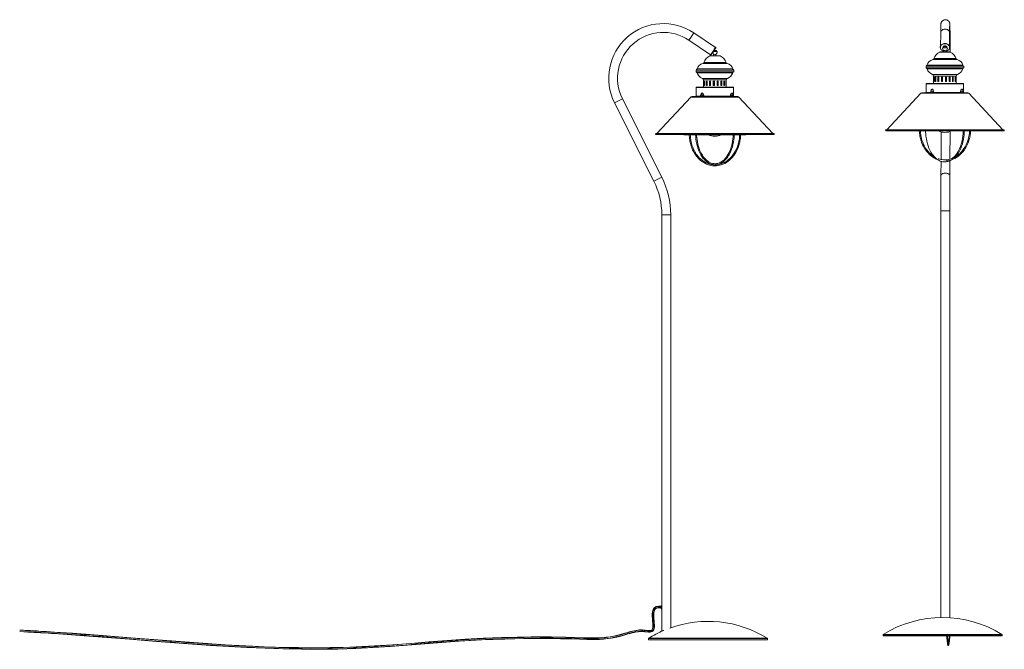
# Model space of a CAD drawing. Header units: millimetres. Extents: x -2097 to 799, y -2212 to 1947.
# Tile 1 of 2: x -2097 to 799, y -2212 to -361. Entities that reach past the tile are written whole.
import ezdxf

# ---------------------------------------------------------------- set-up
doc = ezdxf.new("R2010")
doc.units = ezdxf.units.MM

msp = doc.modelspace()

# ---------------------------------------------------------------- linework, layer by layer
at = {"color": 7, "linetype": 'Continuous', "lineweight": 15}
for p, q in [((-50.6, -443), (-114.3, -400.1)), ((611.6, -399.4), (611.1, -442.3)), ((637.1, -442.6), (637.6, -399.7)), ((-128.8, -421.7), (-65.2, -464.6)), ((-56.3, -455), (-45.9, -455)), ((-52, -452.2), (-53.6, -451.1)), ((610.8, -455.9), (637.3, -455.9)), ((617.5, -443.6), (630.6, -443.6)), ((621, -452.6), (621, -455.9)), ((627, -455.9), (627, -452.6)), ((-65.6, -467.3), (-39.2, -467.3)), ((-65, -465.7), (-64.8, -465.7)), ((-55.4, -464.1), (-55.4, -467.3)), ((-49.4, -467.3), (-49.4, -463.4)), ((-107.9, -509.3), (-107.9, -514.3)), ((3.1, -509.3), (-107.9, -509.3)), ((3.1, -514.3), (-107.9, -514.3)), ((3.1, -514.3), (3.1, -509.3)), ((568.6, -497.9), (568.6, -502.9)), ((679.5, -497.9), (568.6, -497.9)), ((679.5, -502.9), (568.6, -502.9)), ((679.5, -502.9), (679.5, -497.9)), ((-85.9, -538.5), (-85.9, -559.8)), ((-85.6, -541.6), (-85.9, -541.6)), ((-85.9, -541.6), (-85.9, -554.6)), ((-85.6, -554.6), (-85.6, -541.6)), ((-82.2, -541.6), (-83.5, -541.6)), ((-83.5, -541.6), (-83.5, -554.6)), ((-82.6, -541.6), (-82.6, -554.6)), ((-82.2, -554.6), (-82.2, -541.6)), ((-75.2, -541.6), (-77.3, -541.6)), ((-77.3, -541.6), (-77.3, -554.6)), ((-76.6, -541.6), (-76.6, -554.6)), ((-75.2, -554.6), (-75.2, -541.6)), ((-65.5, -541.6), (-68.2, -541.6)), ((-68.2, -541.6), (-68.2, -554.6)), ((-67.7, -541.6), (-67.7, -554.6)), ((-65.5, -554.6), (-65.5, -541.6)), ((-54.1, -541.6), (-57.1, -541.6)), ((-57.1, -541.6), (-57.1, -554.6)), ((-57, -541.6), (-57, -554.6)), ((-54.1, -554.6), (-54.1, -541.6)), ((-42.6, -541.6), (-45.5, -541.6)), ((-45.5, -541.6), (-45.5, -554.6)), ((-42.8, -542.2), (-43.9, -541.6)), ((-42.8, -554.6), (-42.8, -541.6)), ((-42.6, -554.6), (-42.6, -541.6)), ((-32.2, -541.6), (-34.7, -541.6)), ((-34.7, -541.6), (-34.7, -554.6)), ((-32.8, -554.6), (-32.8, -541.6)), ((-32.2, -554.6), (-32.2, -541.6)), ((-24.3, -541.6), (-26, -541.6)), ((-26, -541.6), (-26, -554.6)), ((-25.1, -554.6), (-25.1, -541.6)), ((-24.3, -554.6), (-24.3, -541.6)), ((-19.8, -541.6), (-20.6, -541.6)), ((-20.6, -541.6), (-20.6, -554.6)), ((-19.8, -554.6), (-19.8, -541.6)), ((-18.9, -559.8), (-18.9, -538.5)), ((569, -549.4), (569, -575)), ((570, -548.4), (678, -548.4)), ((590.6, -527.1), (590.6, -548.4)), ((592, -530.3), (591.3, -530.3)), ((591.3, -530.3), (591.3, -543.3)), ((591.3, -543.3), (592, -543.3)), ((592, -543.3), (592, -530.3)), ((597.3, -530.3), (595.6, -530.3)), ((595.6, -530.3), (595.6, -543.3)), ((595.6, -543.3), (597.3, -543.3)), ((596.4, -530.3), (596.4, -543.3)), ((597.3, -543.3), (597.3, -530.3)), ((605.8, -530.3), (603.4, -530.3)), ((603.4, -530.3), (603.4, -543.3)), ((603.4, -543.3), (605.8, -543.3)), ((604, -530.3), (604, -543.3)), ((605.8, -542), (605.5, -543.3)), ((605.8, -543.3), (605.8, -530.3)), ((616.5, -530.3), (613.7, -530.3)), ((613.7, -530.3), (613.7, -543.3)), ((613.7, -543.3), (616.5, -543.3)), ((615.6, -530.2), (613.9, -531.1)), ((613.9, -530.3), (613.9, -543.3)), ((616.5, -543.3), (616.5, -530.3)), ((628.2, -530.3), (625.2, -530.3)), ((625.2, -530.3), (625.2, -543.3)), ((625.2, -543.3), (628.2, -543.3)), ((628.1, -543.3), (628.1, -530.3)), ((628.2, -543.3), (628.2, -530.3)), ((639.3, -530.3), (636.6, -530.3)), ((636.6, -530.3), (636.6, -543.3)), ((636.6, -543.3), (639.3, -543.3)), ((638.9, -543.3), (638.9, -530.3)), ((639.3, -543.3), (639.3, -530.3)), ((648.6, -530.3), (646.4, -530.3)), ((646.4, -530.3), (646.4, -543.3)), ((646.4, -543.3), (648.6, -543.3)), ((647.9, -543.3), (647.9, -530.3)), ((648.6, -543.3), (648.6, -530.3)), ((654.9, -530.3), (653.6, -530.3)), ((653.6, -530.3), (653.6, -543.3)), ((653.6, -543.3), (654.9, -543.3)), ((654, -543.3), (654, -530.3)), ((654.9, -543.3), (654.9, -530.3)), ((657.5, -530.3), (657.2, -530.3)), ((657.2, -530.3), (657.2, -543.3)), ((657.2, -543.3), (657.5, -543.3)), ((657.5, -548.4), (657.5, -527.1)), ((657.5, -543.3), (657.5, -530.3)), ((679, -575), (679, -549.4)), ((-107.4, -560.8), (-107.4, -586.4)), ((-106.4, -559.8), (1.6, -559.8)), ((-85.9, -554.6), (-85.6, -554.6)), ((-83.5, -554.6), (-82.2, -554.6)), ((-77.3, -554.6), (-75.2, -554.6)), ((-68.2, -554.6), (-65.5, -554.6)), ((-57.1, -554.6), (-54.1, -554.6)), ((-45.5, -554.6), (-42.6, -554.6)), ((-34.7, -554.6), (-32.2, -554.6)), ((-26, -554.6), (-24.3, -554.6)), ((-20.6, -554.6), (-19.8, -554.6)), ((2.6, -586.4), (2.6, -560.8)), ((553.5, -577.4), (453.4, -684.8)), ((554.9, -576.8), (693.2, -576.8)), ((556.5, -576), (556.5, -576.8)), ((691.5, -576), (556.5, -576)), ((582.4, -571.8), (582.4, -575.8)), ((582.6, -571.6), (590.5, -571.6)), ((582.8, -571), (582.8, -571.6)), ((586.1, -571.8), (586.1, -575.8)), ((590.3, -571.8), (590.3, -575.8)), ((590.4, -571.6), (590.4, -571)), ((590.8, -571.8), (590.8, -575.8)), ((669.9, -571.8), (669.9, -575.8)), ((670.1, -571.6), (678, -571.6)), ((670.3, -571), (670.3, -571.6)), ((673.6, -571.8), (673.6, -575.8)), ((677.8, -571.8), (677.8, -575.8)), ((677.9, -571.6), (677.9, -571)), ((678.2, -571.8), (678.2, -575.8)), ((691.5, -576.8), (691.5, -576)), ((794.7, -684.8), (694.6, -577.4)), ((-347.6, -605.4), (-231.9, -835.7)), ((-208.7, -824.1), (-324.4, -593.8)), ((-123, -588.8), (-223.1, -696.2)), ((-121.5, -588.2), (16.7, -588.2)), ((-119.9, -587.4), (-119.9, -588.2)), ((15.1, -587.4), (-119.9, -587.4)), ((-94.4, -583.2), (-94.4, -587.2)), ((-94.2, -587.3), (-94.4, -587.2)), ((-93.8, -583), (-94.2, -583.2)), ((-94.2, -587.3), (-93.8, -587.4)), ((-85.9, -583), (-93.8, -583)), ((-93.7, -582.4), (-93.7, -583)), ((-92.5, -583.2), (-92.5, -587.2)), ((-88, -583.2), (-88, -587.2)), ((-86.1, -583), (-86.1, -582.4)), ((-85.5, -583.2), (-85.9, -583)), ((-85.9, -587.4), (-85.5, -587.3)), ((-85.3, -583.2), (-85.5, -583.2)), ((-85.5, -587.2), (-85.3, -587.2)), ((-85.3, -583.2), (-85.3, -587.2)), ((-6.9, -583.2), (-6.9, -587.2)), ((-6.7, -587.3), (-6.9, -587.2)), ((-6.3, -583), (-6.7, -583.2)), ((-6.7, -587.3), (-6.3, -587.4)), ((1.6, -583), (-6.3, -583)), ((-6.2, -582.4), (-6.2, -583)), ((-5, -583.2), (-5, -587.2)), ((-0.5, -583.2), (-0.5, -587.2)), ((1.4, -583), (1.4, -582.4)), ((2, -583.2), (1.6, -583)), ((1.6, -587.4), (2, -587.3)), ((2.2, -583.2), (2, -583.2)), ((2, -587.3), (2.2, -587.2)), ((2.2, -583.2), (2.2, -587.2)), ((15.1, -588.2), (15.1, -587.4)), ((118.3, -696.2), (18.2, -588.8)), ((449.5, -686.1), (449.5, -686.3)), ((450.7, -684.8), (797.3, -684.8)), ((450.8, -687.6), (797.3, -687.6)), ((797.2, -684.8), (450.9, -684.8)), ((534, -688.3), (567.1, -688.3)), ((570.1, -688.3), (696.5, -688.3)), ((612.9, -691.2), (612.6, -772.2)), ((638.6, -771.5), (638.9, -690.1)), ((699.6, -688.3), (714, -688.3)), ((798.6, -686.3), (798.6, -686.1)), ((-226.9, -697.5), (-226.9, -697.7)), ((-225.7, -696.2), (120.9, -696.2)), ((-225.6, -699), (120.8, -699)), ((120.7, -696.2), (-225.5, -696.2)), ((-142.4, -699.7), (-109.3, -699.7)), ((-106.3, -699.7), (20.2, -699.7)), ((23.3, -699.7), (37.6, -699.7)), ((122.1, -697.7), (122.1, -697.5)), ((612.6, -777.6), (612.4, -818.4)), ((638.4, -818.6), (638.6, -776.3)), ((612.2, -923.4), (612.2, -2118.6)), ((638.2, -2119.2), (638.2, -923.4)), ((-208.4, -934.8), (-208.4, -2085.8)), ((-182.4, -2148.5), (-182.4, -934.8)), ((-208.4, -2084.6), (-210, -2084.6)), ((-211.5, -2088.2), (-211.5, -2088.7)), ((-210, -2092.6), (-208.4, -2092.6)), ((-208.4, -2091.1), (-208.4, -2126.1)), ((-208.3, -2087.7), (-208.3, -2089.6)), ((-208.4, -2131.1), (-208.4, -2158.6)), ((-205.4, -2157.5), (-205.4, -2157.5)), ((442.1, -2169.1), (442.1, -2172.8)), ((792.1, -2172.8), (792.1, -2169.1)), ((-248.1, -2180.5), (-248.1, -2184.2)), ((-248.1, -2184.2), (101.9, -2184.2)), ((101.9, -2184.2), (101.9, -2180.5)), ((442.1, -2172.8), (792.1, -2172.8))]:
    msp.add_line(p, q, dxfattribs=at)
at = {"color": 8, "linetype": 'Continuous', "lineweight": 15}
for p, q in [((639.5, -456.5), (608.6, -456.5)), ((-16.4, -489.9), (-88.4, -489.9)), ((-85.1, -486.8), (-19.7, -486.8)), ((-37, -467.9), (-67.8, -467.9)), ((660.1, -478.5), (588, -478.5)), ((591.4, -475.4), (656.7, -475.4)), ((-105.2, -506.2), (0.4, -506.2)), ((0.3, -517.3), (-105.1, -517.3)), ((571.3, -494.8), (676.8, -494.8)), ((676.7, -505.9), (571.4, -505.9)), ((-89.1, -533.8), (-15.7, -533.8)), ((-18.9, -538.5), (-85.9, -538.5)), ((679, -549.4), (569, -549.4)), ((587.3, -522.4), (660.8, -522.4)), ((657.5, -527.1), (590.6, -527.1)), ((2.6, -560.8), (-107.4, -560.8)), ((-89.2, -576.9), (-90.5, -576.9)), ((-1.7, -576.9), (-3, -576.9)), ((694.6, -577.4), (553.5, -577.4)), ((569, -575), (582.4, -575)), ((590.4, -571), (582.8, -571)), ((587.2, -565.5), (586, -565.5)), ((590.8, -575), (669.9, -575)), ((677.9, -571), (670.3, -571)), ((674.7, -565.5), (673.4, -565.5)), ((678.2, -575), (679, -575)), ((18.2, -588.8), (-123, -588.8)), ((-107.4, -586.4), (-94.4, -586.4)), ((-86.1, -582.4), (-93.7, -582.4)), ((-85.3, -586.4), (-6.9, -586.4)), ((1.4, -582.4), (-6.2, -582.4)), ((2.2, -586.4), (2.6, -586.4)), ((449.5, -686.1), (798.6, -686.1)), ((449.5, -686.3), (798.6, -686.3)), ((-226.9, -697.5), (122.1, -697.5)), ((-226.9, -697.7), (122.1, -697.7)), ((612.2, -923.4), (638.2, -923.4)), ((-208.4, -934.8), (-182.4, -934.8)), ((-208.5, -2086.8), (-208.5, -2086.6)), ((792.1, -2169.1), (442.1, -2169.1)), ((442.6, -2168.3), (791.7, -2168.3)), ((101.9, -2180.5), (-248.1, -2180.5)), ((-247.6, -2179.7), (101.4, -2179.7))]:
    msp.add_line(p, q, dxfattribs=at)
at = {"color": 7, "linetype": 'Continuous', "lineweight": 15, "flags": 128}
for points in [[(639.4, -456.5), (639.4, -453.2), (639.3, -447.2), (639.3, -441.4), (639.3, -435.7), (639.2, -430.3), (639.2, -425), (639.2, -419.9), (639.1, -415.1), (639.1, -410.5), (639, -406.1), (639, -401.9), (638.9, -398.1), (638.9, -394.4), (638.8, -391.1), (638.8, -388), (638.7, -385.2), (638.7, -382.7), (638.6, -380.5), (638.6, -378.5), (638.5, -376.8), (638.5, -375.4), (638.4, -374), (638.3, -373.2), (638.2, -372.5), (638.1, -372), (638, -371.4), (637.8, -370.6), (637.5, -369.8), (637, -368.7), (636.4, -367.5), (635.5, -366.2), (634.3, -364.9), (632.9, -363.8), (631.3, -362.8), (629.6, -362), (627.8, -361.5), (625.9, -361.3), (623.8, -361.4), (621.9, -361.7), (620.1, -362.4), (618.5, -363.2), (617.1, -364.2), (615.9, -365.3), (614.9, -366.4), (614.1, -367.6), (613.5, -368.7), (613.1, -369.7), (612.8, -370.5), (612.6, -371.2), (612.5, -371.8), (612.4, -372.3), (612.3, -372.8), (612.3, -373.4), (612.2, -374), (612.1, -375.1), (612.1, -376.5), (612, -378), (611.9, -380), (611.9, -382.2), (611.8, -384.7), (611.8, -387.5), (611.7, -390.6), (611.7, -393.9), (611.6, -397.5), (611.6, -399.4)], [(637.6, -399.7), (637.6, -397.7), (637.7, -394.2), (637.7, -391), (637.8, -388), (637.8, -385.3), (637.9, -383), (637.9, -381), (638, -379.2), (638, -377.9), (638.1, -376.9), (638.1, -376.3), (638.1, -376.1), (638.1, -376.1)], [(-65.2, -465.5), (-65.3, -465.7), (-65.2, -465.5), (-64.9, -465.1), (-64.4, -464.3), (-63.8, -463.3), (-62.9, -462.1), (-62, -460.7), (-60.9, -459.1), (-59.7, -457.3), (-58.5, -455.5), (-57.3, -453.7), (-56, -451.8), (-54.8, -450), (-53.7, -448.3), (-52.6, -446.8), (-51.7, -445.5), (-50.9, -444.4), (-50.4, -443.5), (-49.9, -442.9), (-49.7, -442.6), (-49.7, -442.6)], [(-54, -450.1), (-53.9, -449.9), (-52.9, -448.3), (-51.9, -446.9), (-51.1, -445.6), (-50.4, -444.6), (-49.9, -443.9), (-49.6, -443.4), (-49.5, -443.3), (-49.7, -443.4), (-50, -443.9), (-50.5, -444.6), (-51.2, -445.6), (-52.1, -446.9), (-53, -448.3), (-54.1, -449.9), (-55.3, -451.7), (-56.5, -453.5), (-57.8, -455.3), (-59, -457.1), (-60.2, -458.9), (-61.2, -460.5), (-62.2, -461.9), (-63, -463.2), (-63.7, -464.2), (-64.2, -464.9), (-64.5, -465.4), (-64.6, -465.5), (-64.6, -465.5)], [(-60.2, -459.1), (-60.1, -458.9), (-59.8, -458.5), (-59.4, -457.8), (-58.8, -456.9), (-58.1, -455.8), (-57.3, -454.7), (-56.5, -453.5), (-55.8, -452.4), (-55.1, -451.4), (-54.5, -450.6), (-54.1, -450), (-53.9, -449.8), (-53.9, -449.8), (-54, -449.9)], [(-60.1, -458.9), (-60.1, -458.9), (-60.2, -459.1)], [(-59.4, -458.6), (-59, -458.7), (-58.9, -458.8)], [(-56.3, -455), (-56.5, -455.3), (-57.4, -456.5), (-58.1, -457.6), (-58.6, -458.4), (-58.9, -458.8), (-58.8, -458.7)], [(-49.4, -463.4), (-49.3, -463.4), (-48.9, -463), (-48.5, -462.6), (-48.3, -462.3), (-48.2, -462.2), (-48.1, -462.1), (-48.1, -462), (-47.8, -461.7), (-47.6, -461.3), (-47.3, -460.9), (-47, -460.5), (-46.8, -460.2), (-46.6, -459.9), (-46.5, -459.8), (-46.4, -459.6), (-46.2, -459.2), (-46, -458.7), (-45.8, -457.8), (-45.6, -456.7), (-45.7, -455.5), (-45.9, -455)], [(621.9, -452.3), (621.3, -452.4), (621, -452.6), (621.1, -452.6)], [(-65.5, -465.3), (-65.5, -465.3), (-65.4, -465.4)], [(-65.5, -544.8), (-66.8, -546.2), (-67.7, -547.4)], [(-33.9, -554.6), (-34.4, -552.7), (-34.7, -551.9)], [(590.3, -571.8), (590.5, -571.7), (590.5, -571.6)], [(-5, -583.2), (-3.3, -583.1), (-2.8, -583)], [(548.6, -688.3), (548.6, -688.5), (548.9, -692.3), (549.3, -696.2), (549.8, -700.1), (550.5, -704), (552, -710.5), (553.8, -717.1), (556.2, -723.8), (558.4, -728.8), (560.8, -733.9), (563.3, -738.3), (565.7, -742), (567.8, -745.1), (569.9, -747.9), (572.3, -750.9), (575.2, -754), (577.8, -756.7), (580.8, -759.4), (584.2, -762.2), (587.8, -764.8), (591.1, -766.9), (594, -768.6), (596.6, -769.9), (598.8, -770.9), (601.6, -772.1), (602.2, -772.3)], [(593.5, -764.8), (591.5, -763.7), (586.4, -760.1), (581.2, -755.7), (578.1, -752.8), (575.6, -750.1), (573.7, -747.9), (572.3, -746.2), (570.9, -744.3), (569.1, -741.7), (567, -738.6), (564.9, -735.1), (563, -731.5), (561.2, -727.9), (558.6, -721.6), (556.4, -715.4), (554.8, -709.3), (553.9, -705.8), (553.3, -702.4), (552.7, -699), (552.2, -694.7), (551.7, -689.6), (551.6, -688.3)], [(567.1, -687.6), (567.1, -688.8), (567.2, -691), (567.5, -697.3), (568.2, -704.1), (569.3, -711.3), (570.8, -718.7), (572.6, -725.8), (574.7, -732.5), (577.1, -738.8), (579.8, -744.7), (582.7, -750.3), (585.9, -755.3), (589, -759.6), (592.1, -763.4), (595.4, -766.8), (599, -769.9), (601.4, -771.8), (604.2, -773.6), (607.3, -775.3), (610.4, -776.8), (613.1, -777.7), (615.3, -778.4), (617.1, -778.8), (619.1, -779.1), (621.2, -779.4), (623.5, -779.5), (627.7, -779.3), (632.3, -778.5), (636.5, -777.2), (640.2, -775.6), (644, -773.5), (645.9, -772.3)], [(696.5, -687.7), (696.5, -688.3), (696.2, -692.1), (695.8, -695.8), (695.3, -699.6), (694.6, -703.4), (693.2, -709.8), (691.4, -716.2), (689.1, -722.6), (686.2, -729.2), (683, -735.4), (679.9, -740.3), (677.9, -743.3), (675.9, -746), (673.5, -748.9), (670.8, -751.9), (668.3, -754.5), (665.4, -757.1), (662.1, -759.8), (658.7, -762.3), (655.5, -764.3), (652.1, -766.3), (649.2, -767.7), (646.1, -769), (642.2, -770.4), (638.4, -771.5), (634.4, -772.4), (630.9, -772.9), (628, -773.2), (625.7, -773.3), (622.9, -773.3), (619.5, -773.1), (615.5, -772.7), (611.5, -772), (606.5, -770.6), (603.6, -769.6)], [(628.6, -776.2), (628.8, -776.1), (633, -775.7), (637.2, -774.9), (642.4, -773.5), (647.5, -771.7), (652.8, -769.3), (658.1, -766.3), (663.5, -762.5), (668.9, -758), (672.1, -754.9), (674.7, -752.1), (676.6, -749.8), (678.1, -748), (679.6, -746.1), (681.4, -743.5), (683.6, -740.2), (685.7, -736.6), (687.7, -732.9), (689.6, -729.2), (692.3, -722.8), (694.5, -716.3), (696.2, -710.1), (697.1, -706.5), (697.8, -703), (698.3, -699.5), (698.9, -695.1), (699.4, -689.8), (699.5, -687.6)], [(678, -688.3), (678, -688.6), (677.9, -690.8), (677.6, -696.9), (676.9, -703.5), (675.9, -710.6), (674.5, -717.8), (672.7, -724.7), (669.5, -734.4), (665.7, -743.2), (662.9, -748.5), (659.9, -753.4), (656.9, -757.6), (653.9, -761.2), (650.7, -764.5), (647.4, -767.5), (645.1, -769.2), (644.6, -769.6)], [(654.6, -764.8), (657.3, -761.9), (659.7, -758.8), (661.7, -756.1), (663.4, -753.5), (665.4, -750.1), (667.6, -746.1), (670.5, -739.9), (673.1, -733.4), (675.2, -726.9), (677, -720.2), (678.5, -713.2), (679.7, -705.7), (680.3, -699.9), (680.7, -694.8), (680.9, -690.7), (681, -688.3)], [(-127.9, -699.7), (-127.8, -703), (-127.5, -706.9), (-127.1, -710.8), (-126.6, -714.7), (-125.9, -718.6), (-124.5, -725.1), (-122.6, -731.7), (-120.2, -738.3), (-118.1, -743.4), (-115.6, -748.4), (-113.1, -752.9), (-110.8, -756.6), (-108.7, -759.6), (-106.5, -762.5), (-104.1, -765.4), (-101.3, -768.6), (-98.6, -771.2), (-95.6, -774), (-92.2, -776.8), (-88.6, -779.4), (-85.3, -781.5), (-82.4, -783.1), (-79.9, -784.4), (-77.6, -785.5), (-74.8, -786.6), (-71.4, -787.8), (-67.4, -789), (-63.2, -789.9), (-59.6, -790.5), (-56.6, -790.7), (-54.2, -790.9), (-51.2, -790.9), (-47.6, -790.7), (-43.5, -790.2), (-39.3, -789.4), (-34, -788.1), (-28.9, -786.2), (-23.7, -783.8), (-18.4, -780.8), (-13, -777.1), (-7.6, -772.5), (-4.4, -769.5), (-1.8, -766.7), (0.2, -764.4), (1.6, -762.6), (3.1, -760.6), (5, -758), (7.1, -754.8), (9.3, -751.2), (11.3, -747.5), (13.1, -743.7), (15.8, -737.3), (18.1, -730.9), (19.8, -724.6), (20.6, -721), (21.3, -717.6), (21.9, -714), (22.5, -709.6), (22.9, -704.3), (23.1, -699.2), (23.1, -699)], [(20.1, -698.9), (20, -702.8), (19.8, -706.6), (19.4, -710.4), (18.8, -714.2), (18.2, -718), (16.8, -724.3), (15, -730.7), (12.6, -737.2), (9.8, -743.7), (6.5, -749.9), (3.5, -754.9), (1.5, -757.8), (-0.6, -760.6), (-2.9, -763.4), (-5.7, -766.5), (-8.2, -769), (-11.1, -771.7), (-14.3, -774.3), (-17.8, -776.8), (-20.9, -778.9), (-24.4, -780.8), (-27.2, -782.2), (-30.3, -783.5), (-34.2, -785), (-38, -786.1), (-42.1, -787), (-45.6, -787.5), (-48.4, -787.7), (-50.7, -787.9), (-53.6, -787.9), (-56.9, -787.7), (-60.9, -787.2), (-64.9, -786.5), (-69.9, -785.2), (-74.8, -783.4), (-79.8, -781.1), (-84.9, -778.2), (-90.1, -774.6), (-95.3, -770.3), (-98.3, -767.3), (-100.8, -764.6), (-102.7, -762.4), (-104.1, -760.7), (-105.6, -758.8), (-107.3, -756.3), (-109.4, -753.1), (-111.5, -749.6), (-113.4, -746.1), (-115.2, -742.4), (-117.8, -736.2), (-120, -729.9), (-121.7, -723.9), (-122.5, -720.4), (-123.2, -717), (-123.7, -713.6), (-124.3, -709.3), (-124.7, -704.1), (-124.9, -699.7)], [(-109.3, -699), (-109.3, -699.2), (-108.9, -705.5), (-108.2, -712.3), (-107.2, -719.6), (-105.7, -727), (-103.9, -734.1), (-101.7, -740.8), (-99.3, -747.1), (-96.6, -753), (-93.7, -758.5), (-90.6, -763.5), (-87.5, -767.9), (-84.3, -771.6), (-81, -775.1), (-77.5, -778.2), (-75, -780), (-72.3, -781.9), (-69.2, -783.6), (-66, -785), (-63.4, -786), (-61.2, -786.6), (-59.3, -787), (-57.4, -787.4), (-55.3, -787.6), (-53, -787.7), (-48.7, -787.5), (-44.1, -786.7), (-39.9, -785.5), (-36.2, -783.9), (-32.4, -781.8), (-28.5, -779.1), (-25.4, -776.6), (-22.2, -773.5), (-19.2, -770.2), (-16.7, -767.1), (-14.8, -764.4), (-13, -761.7), (-11, -758.4), (-8.8, -754.4), (-5.9, -748.1), (-3.4, -741.7), (-1.2, -735.1), (0.5, -728.5), (2, -721.4), (3.2, -713.9), (3.9, -708.1), (4.3, -703.1), (4.4, -699.7)], [(1.4, -699.7), (1.1, -705.2), (0.5, -711.8), (-0.6, -718.9), (-2, -726.1), (-3.7, -733), (-6.9, -742.6), (-10.7, -751.4), (-13.5, -756.8), (-16.5, -761.6), (-19.6, -765.9), (-22.6, -769.5), (-25.7, -772.8), (-29.1, -775.7), (-31.3, -777.5), (-33.9, -779.2), (-36.8, -780.8), (-39.7, -782.2), (-42.3, -783.1), (-44.3, -783.7), (-46, -784.1), (-47.8, -784.4), (-49.8, -784.6), (-51.9, -784.7), (-55.8, -784.5), (-60, -783.8), (-63.9, -782.6), (-67.4, -781.1), (-70.9, -779.2), (-74.6, -776.6), (-77.6, -774.2), (-80.6, -771.2), (-83.5, -768), (-85.8, -765.1), (-87.7, -762.5), (-89.4, -759.9), (-91.3, -756.7), (-93.4, -752.7), (-96.3, -746.7), (-98.7, -740.4), (-100.8, -734), (-102.5, -727.5), (-103.9, -720.6), (-105.1, -713.3), (-105.7, -707.7), (-106.1, -702.8), (-106.3, -698.9)], [(612.4, -818.4), (612.4, -822.5), (612.4, -830.3), (612.3, -838.3), (612.3, -846.3), (612.3, -854.5), (612.3, -862.8), (612.3, -871.1), (612.2, -879.5), (612.2, -888), (612.2, -896.5), (612.2, -905.1), (612.2, -913.7), (612.2, -921.8), (612.2, -923.4)], [(638.2, -923.4), (638.2, -918.9), (638.2, -910.3), (638.2, -901.7), (638.2, -893.2), (638.2, -884.7), (638.3, -876.3), (638.3, -867.9), (638.3, -859.6), (638.3, -851.4), (638.3, -843.3), (638.4, -835.2), (638.4, -827.4), (638.4, -820), (638.4, -818.6)], [(-2096.9, -2160.1), (-2084.2, -2160.7), (-2072.9, -2161.3), (-2063, -2161.8), (-2054.4, -2162.3), (-2047.1, -2162.7), (-2041.1, -2163.1), (-2035.6, -2163.4), (-2029.9, -2163.7), (-2024.2, -2164.1), (-2003.4, -2165.3), (-1982.4, -2166.7), (-1907.5, -2172), (-1840.7, -2177.1), (-1773.9, -2182.4), (-1694.4, -2188.8), (-1614.9, -2194.9), (-1535.3, -2200.6), (-1482, -2203.9), (-1428.7, -2206.8), (-1375.3, -2209.1), (-1321.9, -2210.9), (-1267.8, -2211.9), (-1216.9, -2212.1), (-1161.7, -2211.4), (-1108.3, -2209.7), (-1057.6, -2207.1), (-1007, -2203.8), (-956.4, -2200), (-905.8, -2196), (-855.2, -2192), (-804.5, -2188.4), (-737.6, -2184.6), (-670.7, -2181.9), (-641.2, -2181.2), (-611, -2180.7), (-601.5, -2180.6), (-591.9, -2180.5), (-582.4, -2180.4), (-573.7, -2180.4), (-565.9, -2180.4), (-556.8, -2180.4), (-546.3, -2180.4), (-534.8, -2180.5), (-523.7, -2180.6), (-506.9, -2180.9), (-490.4, -2181.2), (-470.7, -2181.7), (-450.4, -2182.3), (-429.5, -2183), (-424.4, -2183.1), (-419.2, -2183.2), (-414.2, -2183.3), (-409.9, -2183.3), (-406.4, -2183.3), (-403.6, -2183.3), (-400.6, -2183.2), (-396.4, -2183.1), (-391.4, -2182.9), (-385.6, -2182.6), (-379.7, -2182.2), (-373.9, -2181.6), (-357.2, -2179.3), (-341.1, -2176), (-325.4, -2172.1), (-319, -2170.4), (-313.1, -2168.6), (-307.5, -2166.9), (-302, -2165.3), (-295.7, -2163.5), (-290.1, -2162.2), (-283.9, -2161), (-277.9, -2160.3), (-272.8, -2159.9), (-268.5, -2159.9), (-264.6, -2160), (-259.5, -2160.5), (-253.3, -2161.2), (-247.5, -2161.7), (-242.8, -2161.6), (-239.6, -2161), (-236.6, -2159.8), (-234.1, -2157.6), (-232.3, -2154.6), (-231.2, -2151.1), (-230.5, -2146), (-230.4, -2140.5), (-230.6, -2134.7), (-231.1, -2128.4), (-231.7, -2121.6), (-232, -2116.2), (-232.2, -2110.8), (-232, -2105.6), (-231.4, -2101.2), (-230.4, -2097.7), (-229.5, -2095.8), (-228.5, -2094.3), (-227.3, -2093.1), (-225.7, -2092), (-223.3, -2091), (-220.1, -2090.4), (-216.9, -2090.1), (-214.8, -2090.1), (-212.9, -2090.1), (-211.3, -2090.2)], [(-210.7, -2085.6), (-212.6, -2085.5), (-214.7, -2085.5), (-217.6, -2085.5), (-221.2, -2085.8), (-224.9, -2086.6), (-228, -2087.9), (-230.6, -2089.9), (-232.5, -2092), (-234.1, -2094.7), (-235.4, -2098), (-236.3, -2102), (-236.7, -2106.7), (-236.7, -2114.4), (-236.2, -2122.1), (-235.6, -2129.7), (-235.1, -2136.7), (-235, -2142.4), (-235.3, -2147.7), (-236, -2151.3), (-237.2, -2154), (-238.4, -2155.4), (-240.2, -2156.4), (-242.6, -2156.9), (-245.3, -2157.1), (-248.7, -2157), (-252.7, -2156.6), (-257.1, -2156.1), (-262.2, -2155.6), (-266.2, -2155.3), (-269.7, -2155.2), (-273.8, -2155.3), (-278.7, -2155.7), (-284.2, -2156.4), (-290, -2157.4), (-295.2, -2158.6), (-299.9, -2159.9), (-304.2, -2161.1), (-308.1, -2162.3), (-317.2, -2165), (-327.4, -2167.9), (-338.2, -2170.7), (-349.3, -2173.1), (-360.6, -2175.1), (-372.2, -2176.8), (-384.1, -2177.9), (-389.5, -2178.2), (-394.4, -2178.4), (-398.5, -2178.6), (-402, -2178.6), (-404.7, -2178.7), (-407.9, -2178.7), (-411.8, -2178.7), (-416.9, -2178.7), (-422.6, -2178.6), (-428.2, -2178.4), (-433.9, -2178.3), (-439.4, -2178.1), (-465.5, -2177.2), (-490.7, -2176.6), (-515.8, -2176.1), (-524.5, -2176), (-533.5, -2175.9), (-542.7, -2175.8), (-551.5, -2175.8), (-559.5, -2175.8), (-566.6, -2175.8), (-573.8, -2175.8), (-583.1, -2175.8), (-593.2, -2175.9), (-603.4, -2176), (-613.5, -2176.1), (-623.7, -2176.2), (-633.7, -2176.4), (-657, -2177), (-680.2, -2177.6), (-733.6, -2179.8), (-787, -2182.7), (-840.3, -2186.3), (-893.6, -2190.4), (-946.9, -2194.6), (-1000.2, -2198.7), (-1053.6, -2202.3), (-1107, -2205), (-1126.1, -2205.7), (-1145.2, -2206.3), (-1164.3, -2206.8), (-1183.7, -2207.2), (-1204.3, -2207.4), (-1212.9, -2207.4), (-1220.6, -2207.5), (-1227.6, -2207.5), (-1234.9, -2207.5), (-1243, -2207.4), (-1254.4, -2207.4), (-1265.8, -2207.3), (-1277.2, -2207.1), (-1311.2, -2206.5), (-1344.7, -2205.6), (-1378.2, -2204.4), (-1411.7, -2203), (-1491.4, -2198.7), (-1571.1, -2193.5), (-1650.7, -2187.6), (-1770.1, -2178.1), (-1889.5, -2168.7), (-1942, -2164.8), (-1994.6, -2161.3), (-2017.7, -2159.8), (-2040.1, -2158.5), (-2045.2, -2158.2), (-2051.2, -2157.9), (-2058.3, -2157.5), (-2066.3, -2157), (-2075.3, -2156.6), (-2085.4, -2156.1), (-2096.4, -2155.5)], [(-208.5, -2090.7), (-208.5, -2090.5), (-208.5, -2089.9)], [(-208.4, -2086.2), (-208.4, -2086.1), (-208.4, -2085.9), (-208.4, -2085.8), (-208.4, -2085.8)], [(-208.4, -2091.1), (-208.4, -2091.1), (-208.4, -2090.9), (-208.3, -2090.4), (-208.3, -2089.7), (-208.2, -2088.9), (-208.2, -2088.1), (-208.3, -2087.3), (-208.4, -2086.7), (-208.4, -2086.3), (-208.4, -2086.2)], [(-208.4, -2131.1), (-208.4, -2131.1), (-208.4, -2130.9), (-208.3, -2130.4), (-208.3, -2129.7), (-208.2, -2128.9), (-208.2, -2128.1), (-208.3, -2127.3), (-208.4, -2126.7), (-208.4, -2126.3), (-208.4, -2126.1)], [(632.2, -2199), (632.2, -2198.9), (631.9, -2197.8), (631.8, -2197.3), (631.7, -2196.8), (631.6, -2196.2), (631.5, -2195.5), (631.4, -2194.8), (631.3, -2194.1), (631.2, -2193.4), (631.1, -2192.6), (631, -2191.5), (630.9, -2190.3), (630.8, -2189.3), (630.7, -2188.2), (630.5, -2186.9), (630.5, -2186.4), (630.4, -2185.8), (630.4, -2185.3), (630.3, -2184.9), (630.3, -2184.4), (630.2, -2183.9), (630.2, -2183.4), (630.1, -2183), (630.1, -2182.6), (630, -2182.2), (630, -2181.8), (630, -2181.5), (629.9, -2181.1), (629.9, -2180.8), (629.8, -2180), (629.7, -2179.4), (629.7, -2178.7), (629.6, -2178.1), (629.5, -2177.5), (629.5, -2177), (629.4, -2176.5), (629, -2173.5), (628.9, -2172.8)], [(634, -2196.3), (633.8, -2195.9), (633.5, -2194.8), (633.4, -2194.3), (633.4, -2193.8), (633.3, -2193.2), (633.2, -2192.5), (633.1, -2191.8), (633, -2191.1), (632.9, -2190.4), (632.8, -2189.6), (632.6, -2188.5), (632.5, -2187.3), (632.4, -2186.3), (632.3, -2185.2), (632.2, -2183.9), (632.1, -2183.4), (632, -2182.8), (632, -2182.3), (631.9, -2181.9), (631.9, -2181.4), (631.8, -2180.9), (631.8, -2180.4), (631.7, -2180), (631.7, -2179.6), (631.7, -2179.2), (631.6, -2178.8), (631.6, -2178.5), (631.6, -2178.1), (631.5, -2177.8), (631.4, -2177), (631.4, -2176.4), (631.3, -2175.7), (631.2, -2175.1), (631.2, -2174.5), (631.1, -2174), (631, -2173.5), (630.9, -2172.8)], [(632.3, -2199.3), (632.4, -2199.6), (632.5, -2199.8), (632.6, -2200), (632.7, -2200.2), (632.8, -2200.3), (633, -2200.4), (633, -2200.5), (633.2, -2200.6), (633.3, -2200.6), (633.6, -2200.7), (633.8, -2200.7), (634.1, -2200.6), (634.2, -2200.5), (634.3, -2200.5), (634.5, -2200.3), (634.6, -2200.2), (634.7, -2200.1), (634.8, -2199.9), (635, -2199.4), (635.2, -2198.9), (635.4, -2198.2), (635.5, -2197.8)], [(636.7, -2172.8), (636.7, -2173.1), (636.6, -2174), (636.5, -2175), (636.4, -2175.9), (636.3, -2176.8), (636.2, -2178), (636.1, -2179.2), (635.9, -2180.3), (635.8, -2181.4), (635.7, -2182.6), (635.6, -2183.7), (635.4, -2184.8), (635, -2188.4), (634.4, -2191.8), (634, -2194.3), (633.7, -2195.3)], [(633.9, -2196.2), (634, -2196.2), (634, -2196.2), (634, -2196.1), (633.9, -2196), (633.9, -2196)], [(638.7, -2172.8), (638.6, -2173), (638.4, -2175.1), (638.3, -2176.1), (638.2, -2177), (638.1, -2177.9), (638, -2178.9), (637.9, -2179.8), (637.8, -2181), (637.7, -2182.1), (637.6, -2183.2), (637.4, -2184.4), (637.3, -2185.6), (637.2, -2186.7), (637, -2187.7), (636.6, -2191.4), (636.1, -2194.8), (635.6, -2197.3), (635.5, -2197.5)]]:
    msp.add_lwpolyline(points, dxfattribs=at)
at = {"color": 8, "linetype": 'Continuous', "lineweight": 15, "flags": 128}
for points in [[(637.6, -399.7), (637.6, -399.5), (637.4, -397.7), (636.9, -396), (636, -394.4), (634.8, -392.9), (633.4, -391.6), (631.7, -390.5), (629.8, -389.7), (627.7, -389.1), (625.6, -388.8), (623.5, -388.8), (621.4, -389.1), (619.3, -389.7), (617.4, -390.5), (615.8, -391.6), (614.3, -392.9), (613.1, -394.4), (612.3, -396), (611.8, -397.7), (611.6, -399.4)], [(621, -454), (619.7, -453.7), (617.7, -452.9), (615.8, -451.9), (614.1, -450.7), (612.7, -449.3), (611.5, -447.7), (610.7, -445.9), (610.3, -444.1), (610.2, -442.3), (610.4, -440.4), (611, -438.6), (612, -437), (613.3, -435.4), (614.8, -434.1), (616.6, -433), (618.6, -432.1), (620.7, -431.5), (622.9, -431.2), (625.1, -431.2), (627.4, -431.5), (629.5, -432.1), (631.5, -433), (633.3, -434.1), (634.8, -435.4), (636.1, -437), (637.1, -438.6), (637.7, -440.4), (638, -442.3), (637.9, -444.1), (637.5, -445.9), (636.7, -447.7), (635.6, -449.3), (634.2, -450.7), (632.5, -451.9), (630.6, -452.9), (628.6, -453.7), (627, -454)], [(627, -453.9), (628.5, -453.5), (630.5, -452.8), (632.4, -451.8), (634, -450.5), (635.4, -449.1), (636.4, -447.5), (637.1, -445.7), (637.5, -443.9), (637.5, -442.1), (637.1, -440.3), (636.3, -438.5), (635.3, -436.9), (633.9, -435.5), (632.3, -434.2), (630.4, -433.2), (628.4, -432.5), (626.2, -432), (624, -431.9), (621.8, -432), (619.7, -432.5), (617.6, -433.2), (615.8, -434.2), (614.2, -435.5), (612.8, -436.9), (611.8, -438.5), (611.1, -440.3), (610.7, -442.1), (610.7, -443.9), (611.1, -445.7), (611.8, -447.5), (612.9, -449.1), (614.2, -450.5), (615.9, -451.8), (617.7, -452.8), (619.8, -453.5), (621, -453.8)], [(618.4, -442.9), (618.5, -442.1), (619, -441), (619.7, -440), (620.7, -439.2), (622, -438.6), (623.3, -438.4), (624.8, -438.4), (626.1, -438.6), (627.4, -439.2), (628.4, -440), (629.2, -441), (629.6, -442.1), (629.7, -442.9)], [(20.1, -699.5), (20, -699.6), (19.6, -699.7)], [(612.4, -818.4), (612.6, -817.5), (613.1, -816.6), (613.9, -815.7), (615.1, -814.9), (616.5, -814.2), (618.2, -813.6), (620.1, -813.2), (622.1, -812.8), (624.2, -812.7), (626.4, -812.7), (628.5, -812.8), (630.6, -813.2), (632.4, -813.6), (634.2, -814.2), (635.6, -814.9), (636.8, -815.7), (637.7, -816.6), (638.2, -817.5), (638.4, -818.5)], [(-2096.8, -2159.3), (-2066.4, -2160.8), (-2034.8, -2162.6), (-2002, -2164.6), (-1986.1, -2165.6), (-1970.7, -2166.7), (-1957.2, -2167.6), (-1943.2, -2168.6), (-1928.6, -2169.6), (-1919.3, -2170.3), (-1909.8, -2171), (-1900.1, -2171.7), (-1890.2, -2172.5), (-1880.1, -2173.2), (-1869.8, -2174), (-1859.3, -2174.8), (-1849, -2175.6), (-1789.4, -2180.4), (-1754.9, -2183.1), (-1719, -2186), (-1683.6, -2188.8), (-1650.2, -2191.5), (-1615.9, -2194.1), (-1580.2, -2196.7), (-1544.6, -2199.1), (-1486.7, -2202.8), (-1424.7, -2206.2), (-1365.8, -2208.7), (-1304.3, -2210.5), (-1266.6, -2211.1), (-1229.3, -2211.3), (-1190.6, -2211), (-1152.7, -2210.3), (-1115.7, -2209.2), (-1104.1, -2208.7), (-1092.2, -2208.2), (-1080.2, -2207.6), (-1068, -2206.9), (-1055.5, -2206.2), (-1044.3, -2205.5), (-1032.7, -2204.8), (-1020.8, -2204), (-1005, -2202.9), (-989.7, -2201.7), (-976, -2200.7), (-961.2, -2199.6), (-945.1, -2198.3), (-938.4, -2197.8), (-931.5, -2197.2), (-925.5, -2196.7), (-919.4, -2196.3), (-913.4, -2195.8), (-907.3, -2195.3), (-901.2, -2194.8), (-895.8, -2194.4), (-890.7, -2194), (-885.7, -2193.6), (-881, -2193.2), (-876.6, -2192.9), (-872.4, -2192.5), (-867.6, -2192.2), (-858.2, -2191.4), (-849.2, -2190.8), (-840.4, -2190.1), (-832, -2189.5), (-823.9, -2188.9), (-816.1, -2188.4), (-808.4, -2187.9), (-759.9, -2184.9), (-711.6, -2182.6), (-663.2, -2180.9), (-614.9, -2179.9), (-566.4, -2179.6), (-528.5, -2179.8), (-490.7, -2180.4), (-482.1, -2180.6), (-473.6, -2180.8), (-465.1, -2181), (-456.6, -2181.3), (-450.5, -2181.5), (-439.2, -2181.9), (-430.2, -2182.2), (-413, -2182.5), (-394.6, -2182.2), (-377.7, -2181.2), (-360, -2178.9), (-342.7, -2175.6), (-325.4, -2171.3), (-315.9, -2168.6), (-305.5, -2165.5), (-297, -2163), (-287.4, -2160.8), (-277.6, -2159.4), (-267.4, -2159.1), (-264.2, -2159.2), (-261, -2159.5), (-257.6, -2159.9), (-254.2, -2160.3), (-250.9, -2160.6), (-246.8, -2160.9), (-243, -2160.8), (-239.6, -2160.2), (-236.6, -2158.8), (-234.3, -2156.5), (-232.7, -2153.4), (-231.8, -2149.8), (-231.3, -2145.5), (-231.2, -2142.6), (-231.2, -2139.4), (-231.3, -2136.3), (-231.4, -2135.1), (-231.5, -2133.9), (-231.6, -2132.5), (-231.7, -2131), (-231.8, -2129.5), (-232, -2127.7), (-232.1, -2125.8), (-232.2, -2124.4), (-232.3, -2123.5), (-232.4, -2123), (-232.5, -2121.8), (-232.6, -2120.6), (-232.6, -2119.4), (-232.8, -2116.2), (-233, -2113), (-233, -2108.4), (-232.6, -2103.8), (-231.9, -2099.8), (-230.7, -2096.3), (-228.9, -2093.5), (-226.5, -2091.5), (-223.4, -2090.2), (-219.5, -2089.5), (-215.4, -2089.3), (-211.2, -2089.4)], [(-2096.5, -2156.3), (-2066.1, -2157.9), (-2034.5, -2159.6), (-2001.6, -2161.6), (-1985.7, -2162.7), (-1970.4, -2163.7), (-1956.8, -2164.6), (-1942.8, -2165.6), (-1928.3, -2166.6), (-1907.1, -2168.2), (-1885, -2169.9), (-1879.9, -2170.2), (-1874.7, -2170.6), (-1869.5, -2171), (-1864.3, -2171.4), (-1858.9, -2171.8), (-1853.6, -2172.3), (-1849, -2172.6), (-1841.6, -2173.2), (-1833.8, -2173.8), (-1825.5, -2174.5), (-1817, -2175.2), (-1808, -2175.9), (-1798.6, -2176.6), (-1789, -2177.4), (-1763.7, -2179.4), (-1738.5, -2181.5), (-1712.7, -2183.5), (-1700.6, -2184.5), (-1688.7, -2185.4), (-1676.9, -2186.4), (-1665.3, -2187.3), (-1653.3, -2188.2), (-1637.5, -2189.4), (-1622.4, -2190.6), (-1607.9, -2191.7), (-1591.6, -2192.8), (-1575.5, -2194), (-1559.7, -2195.1), (-1544.2, -2196.2), (-1486.4, -2199.8), (-1424.4, -2203.2), (-1365.5, -2205.7), (-1304.1, -2207.5), (-1272.6, -2208), (-1242, -2208.3), (-1209.8, -2208.2), (-1177.8, -2207.9), (-1146.4, -2207.2), (-1115.7, -2206.2), (-1104.1, -2205.7), (-1092.2, -2205.2), (-1080.2, -2204.6), (-1068, -2203.9), (-1055.5, -2203.2), (-1044.3, -2202.5), (-1032.8, -2201.8), (-1020.8, -2201), (-1007.8, -2200.1), (-994.2, -2199.1), (-983.7, -2198.3), (-972.3, -2197.4), (-959.7, -2196.4), (-945.9, -2195.4), (-934.7, -2194.5), (-924.8, -2193.7), (-915.3, -2192.9), (-905.9, -2192.2), (-896.4, -2191.4), (-886.9, -2190.7), (-877.5, -2189.9), (-867.7, -2189.2), (-858.3, -2188.4), (-849.2, -2187.8), (-840.5, -2187.1), (-832.1, -2186.5), (-823.9, -2185.9), (-816.1, -2185.4), (-808.5, -2184.9), (-759.9, -2181.9), (-711.5, -2179.6), (-663.1, -2177.9), (-614.8, -2176.9), (-566.2, -2176.6), (-528.3, -2176.8), (-490.4, -2177.4), (-481.9, -2177.6), (-473.4, -2177.8), (-464.9, -2178.1), (-456.4, -2178.3), (-450.5, -2178.5), (-438.9, -2178.9), (-430, -2179.2), (-412.8, -2179.5), (-394.6, -2179.2), (-377.8, -2178.2), (-360.3, -2175.9), (-343.2, -2172.6), (-326, -2168.4), (-317.9, -2166.1), (-308.5, -2163.2), (-301.5, -2161.2), (-293.5, -2159), (-284.8, -2157.3), (-276.3, -2156.3), (-267.1, -2156.1), (-261.7, -2156.4), (-256, -2157), (-250.5, -2157.6), (-246.4, -2157.9), (-243.1, -2157.8), (-240.3, -2157.3), (-238.2, -2156.2), (-236.6, -2154.6), (-235.5, -2152.2), (-234.7, -2149), (-234.3, -2145.2), (-234.2, -2142.4), (-234.2, -2139.3), (-234.3, -2136.3), (-234.4, -2135.2), (-234.5, -2133.9), (-234.6, -2132.6), (-234.7, -2131.1), (-234.8, -2129.6), (-235, -2127.8), (-235.2, -2125.2), (-235.3, -2123.6), (-235.4, -2122.3), (-235.6, -2120.4), (-235.7, -2118.6), (-235.8, -2116.7), (-235.9, -2114.7), (-236, -2112.9), (-236, -2108.1), (-235.6, -2103.2), (-234.8, -2098.9), (-233.3, -2094.8), (-231.1, -2091.5), (-227.9, -2088.8), (-224.1, -2087.3), (-219.7, -2086.5), (-215, -2086.3), (-211.1, -2086.4)], [(-208.4, -2090.4), (-208.4, -2090.8), (-208.4, -2090.8), (-208.5, -2090.7)], [(635.5, -2197.5), (635.1, -2199.1), (634.8, -2199.6), (634.6, -2199.9), (634.3, -2199.8), (634.1, -2199.5), (633.8, -2198.8), (633.5, -2197.8), (633.4, -2197.3), (633.4, -2196.8), (633.3, -2196.2), (633.2, -2195.5), (633.1, -2194.8), (633, -2194.1), (632.9, -2193.4), (632.8, -2192.6), (632.7, -2191.7), (632.6, -2190.7), (632.5, -2189.9), (632.4, -2189), (632.3, -2188), (632.2, -2187), (632.1, -2186.1), (632, -2185.3), (631.9, -2184.5), (631.8, -2183.8), (631.8, -2183), (631.7, -2182.3), (631.6, -2181.5), (631.5, -2180.8), (631.4, -2180), (631.4, -2179.4), (631.3, -2178.7), (631.2, -2178.1), (631.2, -2177.5), (631.1, -2177), (631, -2176.5), (630.6, -2173.5), (630.5, -2172.8)], [(638.4, -2172.8), (638.2, -2174.5), (637.9, -2177.1), (637.6, -2179.7), (637.3, -2182.3), (637, -2184.8), (636.6, -2188.4), (636.1, -2191.8), (635.6, -2194.3), (635.1, -2196.1), (634.8, -2196.7), (634.5, -2196.9), (634.2, -2196.7), (634, -2196.3)]]:
    msp.add_lwpolyline(points, dxfattribs=at)
at = {"color": 7, "linetype": 'Continuous', "lineweight": 15}
for centre, radius, start, end in [((-204.1, -533.3), 160.6, 56.0041, 206.6732), ((-204.1, -533.3), 134.6, 56.0044, 206.6735), ((581.7, -885.2), 771.5, 145.0062, 146.9998), ((-301.4, -297.4), 290.4, 324.6169, 326.2113), ((-59.4, -459.6), 0.968, 89.6326, 129.3753), ((-53.2, -458.9), 5.64, 178.7607, 247.6041), ((-53.2, -450.3), 0.912, 161.589, 239.7903), ((44.9, -520.9), 118.8, 144.6941, 146.3295), ((-50.2, -454), 2.55, 336.758, 136.2061), ((-50, -442.9), 0.456, 51.5499, 125.7762), ((-49.9, -443), 0.461, 345.6766, 59.3292), ((31.5, -514.9), 95.5, 145.0273, 146.2972), ((623.8, -487.6), 34.7, 116.0835, 159.4204), ((610.8, -460.9), 5, 90, 116.0835), ((623.7, -446.3), 6.8, 156.8511, 247.9584), ((624.1, -447), 6.94, 29.0206, 151.0551), ((624, -460.2), 8.17, 68.5798, 104.9815), ((624.4, -446.3), 6.77, 292.3641, 23.7628), ((637.3, -460.9), 5, 63.9165, 90), ((624.2, -487.6), 34.7, 20.5796, 63.9165), ((-82, -513.2), 24.2, 105.3144, 163.2417), ((-89.7, -485), 5, 285.3144, 339.4204), ((-52.6, -499), 34.7, 116.0835, 159.4204), ((-65.6, -472.3), 5, 90, 116.0835), ((-55.3, -433.3), 30.8, 269.9237, 279.405), ((-51.7, -456.5), 7.28, 281.3313, 288.5655), ((-39.2, -472.3), 5, 63.9165, 90), ((-52.2, -499), 34.7, 20.5796, 63.9165), ((-15.1, -485), 5, 200.5796, 254.6856), ((-22.8, -513.2), 24.2, 16.7583, 74.6856), ((594.4, -501.8), 24.2, 105.3144, 163.2417), ((586.7, -473.6), 5, 285.3144, 339.4204), ((661.4, -473.6), 5, 200.5796, 254.6856), ((653.7, -501.8), 24.2, 16.7583, 74.6856), ((-110, -504.8), 5, 294.4733, 343.2417), ((-109.8, -518.9), 5, 18.7624, 67.6275), ((-79.7, -508.7), 26.7, 198.7624, 249.4257), ((-25.1, -508.7), 26.7, 290.5743, 341.2376), ((5, -518.9), 5, 112.3725, 161.2376), ((5.2, -504.8), 5, 196.7583, 245.5267), ((566.5, -493.4), 5, 294.4733, 343.2417), ((566.6, -507.5), 5, 18.7624, 67.6275), ((596.7, -497.3), 26.7, 198.7624, 249.4257), ((651.4, -497.3), 26.7, 290.5743, 341.2376), ((681.4, -507.5), 5, 112.3725, 161.2376), ((681.6, -493.4), 5, 196.7583, 245.5267), ((-90.9, -538.5), 5, 0, 69.4257), ((-13.9, -538.5), 5, 110.5743, 180), ((570, -549.4), 1, 90, 180), ((585.6, -527.1), 5, 0, 69.4257), ((624, -547.2), 19, 38.3257, 48.4963), ((662.5, -527.1), 5, 110.5743, 180), ((678, -549.4), 1, 0, 90), ((-106.4, -560.8), 1, 90, 180), ((-87.3, -582.4), 6.35, 120, 180), ((-89.9, -578), 1.27, 60, 120), ((-92.4, -582.4), 6.35, 0, 60), ((0.2, -582.4), 6.35, 120, 180), ((-2.4, -578), 1.27, 60, 120), ((-4.9, -582.4), 6.35, 0, 60), ((1.6, -560.8), 1, 0, 90), ((554.9, -578.8), 2, 90, 137.0214), ((568, -575), 1, 270, 0), ((584.3, -583), 11.4, 90.3246, 99.7533), ((582.7, -572), 0.315, 101.0144, 152.6484), ((584.3, -564.6), 11.4, 260.2437, 269.6766), ((589.1, -571), 6.35, 120, 180), ((584.2, -583.2), 11.5, 80.3027, 89.6193), ((584.2, -564.4), 11.5, 270.3811, 279.6986), ((586.6, -566.6), 1.27, 60, 120), ((588.3, -585.7), 14.1, 90.2424, 98.7787), ((584, -571), 6.35, 0, 60), ((588.2, -585.9), 14.2, 81.27, 89.7089), ((590.5, -572), 0.315, 27.3516, 78.9856), ((671.8, -583), 11.4, 90.3246, 99.7533), ((670.2, -571.9), 0.286, 98.1427, 155.5201), ((676.6, -571), 6.35, 120, 180), ((671.7, -583.2), 11.5, 80.3027, 89.6193), ((674.1, -566.6), 1.27, 60, 120), ((675.8, -585.7), 14.1, 90.2424, 98.7787), ((671.5, -571), 6.35, 0, 60), ((675.7, -585.5), 13.9, 81.1743, 89.8046), ((675.7, -561.9), 14, 270.2424, 278.7803), ((678.1, -571.9), 0.301, 99.7122, 153.9506), ((678, -572), 0.317, 27.5457, 78.7915), ((680, -575), 1, 180, 270), ((693.2, -578.8), 2, 42.9786, 90), ((-121.5, -590.2), 2, 90, 137.0214), ((-108.4, -586.4), 1, 270, 0), ((-93.4, -586.1), 3.08, 90.8019, 108.8394), ((-93.5, -586), 2.99, 70.8985, 89.4602), ((-93.5, -584.3), 3.03, 270.668, 288.9768), ((-90.2, -599.7), 16.6, 90.1774, 98.0722), ((-90.2, -570.8), 16.6, 261.9255, 269.8234), ((-90.3, -600), 17, 82.0135, 89.7369), ((-86.6, -588.9), 5.87, 90.4916, 103.6021), ((-86.7, -589), 5.95, 76.4822, 89.4241), ((-5.9, -586.1), 3.03, 90.6678, 108.9734), ((-6, -586.1), 3.08, 71.1584, 89.2003), ((-2.8, -600), 17, 82.0075, 89.7429), ((0.9, -588.9), 5.87, 90.4916, 103.6021), ((0.9, -581.5), 5.87, 256.3935, 269.5102), ((0.8, -589), 5.95, 76.4822, 89.4241), ((3.6, -586.4), 1, 180, 270), ((16.7, -590.2), 2, 42.9786, 90), ((450.8, -686.1), 1.3, 92.6294, 180), ((450.8, -686.3), 1.3, 180, 270), ((450.9, -686.5), 1.64, 90, 96.167), ((534, -686.8), 1.5, 212.231, 270), ((624, -645), 47.5, 245.5995, 294.4005), ((714, -686.8), 1.5, 270, 327.769), ((797.2, -686.5), 1.64, 83.833, 90), ((797.3, -686.1), 1.3, 0, 87.3706), ((797.3, -686.3), 1.3, 270, 0), ((-225.6, -697.5), 1.3, 92.6294, 180), ((-225.6, -697.7), 1.3, 180, 270), ((-225.5, -697.9), 1.64, 90, 96.167), ((-142.4, -698.2), 1.5, 212.231, 270), ((-52.4, -656.4), 47.5, 245.5995, 294.4005), ((37.6, -698.2), 1.5, 270, 327.769), ((120.7, -697.9), 1.64, 83.833, 90), ((120.8, -697.7), 1.3, 270, 0), ((120.8, -697.5), 1.3, 0, 87.3706), ((-429.2, -934.8), 220.7, 360, 26.6713), ((-429.2, -934.8), 246.7, 360, 26.6713), ((-210, -2085), 0.341, 90.2257, 156.5105), ((-14.7, -2088.6), 193.8, 178.8251, 180.6894), ((-207.1, -2088.9), 4.47, 158.7402, 170.8827), ((-209.1, -2088.2), 2.46, 192.8205, 208.9432), ((-209.1, -2089), 2.46, 192.8205, 208.9432), ((-205, -2088.6), 6.5, 194.5301, 216.3558), ((-208.9, -2087), 2.37, 172.1543, 186.5179), ((-206.5, -2089.7), 4.77, 175.2718, 185.3887), ((-205, -2088.6), 6.5, 143.6442, 152.0146), ((-210, -2092.3), 0.331, 204.8516, 272.8328), ((-22.5, -2088.6), 186, 179.4306, 180.3894), ((-181.7, -2091.3), 26.8, 179.0897, 182.7168), ((-73.1, -2461.2), 331.3, 58.2055, 109.7943), ((617.1, -2449.8), 331.3, 58.2055, 121.7945), ((-73.1, -2461.2), 331.3, 113.18, 121.7945), ((-71.6, -2503.3), 370.8, 110.7699, 111.6532), ((-272.2, -1983.4), 186.5, 289.9819, 290.9656), ((-120.3, -2375.5), 234.1, 110.8205, 111.7306), ((-227.4, -2100.4), 61.2, 289.569, 291.0673), ((443.1, -2169.1), 1, 121.7945, 180), ((791.1, -2169.1), 1, 0, 58.2055), ((-247.1, -2180.5), 1, 121.7945, 180), ((100.9, -2180.5), 1, 360, 58.2055)]:
    msp.add_arc(centre, radius, start, end, dxfattribs=at)
at = {"color": 8, "linetype": 'Continuous', "lineweight": 15}
for centre, radius, start, end in [((502.6, -831.9), 753, 145.0134, 146.9919), ((77.8, -543.9), 160.8, 144.7774, 146.4673), ((624.1, -444.9), 5.24, 49.3506, 130.7542), ((288.3, -1842.5), 1391, 116.1359, 117.2069), ((404, -2072.8), 1391, 116.1359, 117.2069), ((-16.2, -2088.6), 193.8, 178.8251, 180.6894), ((-30.7, -2088.5), 179.6, 178.7937, 180.731), ((-173.4, -2091.1), 37, 179.6196, 182.1501), ((-183.2, -2091.3), 26.8, 179.0897, 182.7168)]:
    msp.add_arc(centre, radius, start, end, dxfattribs=at)

doc.saveas('drawing.dxf')
